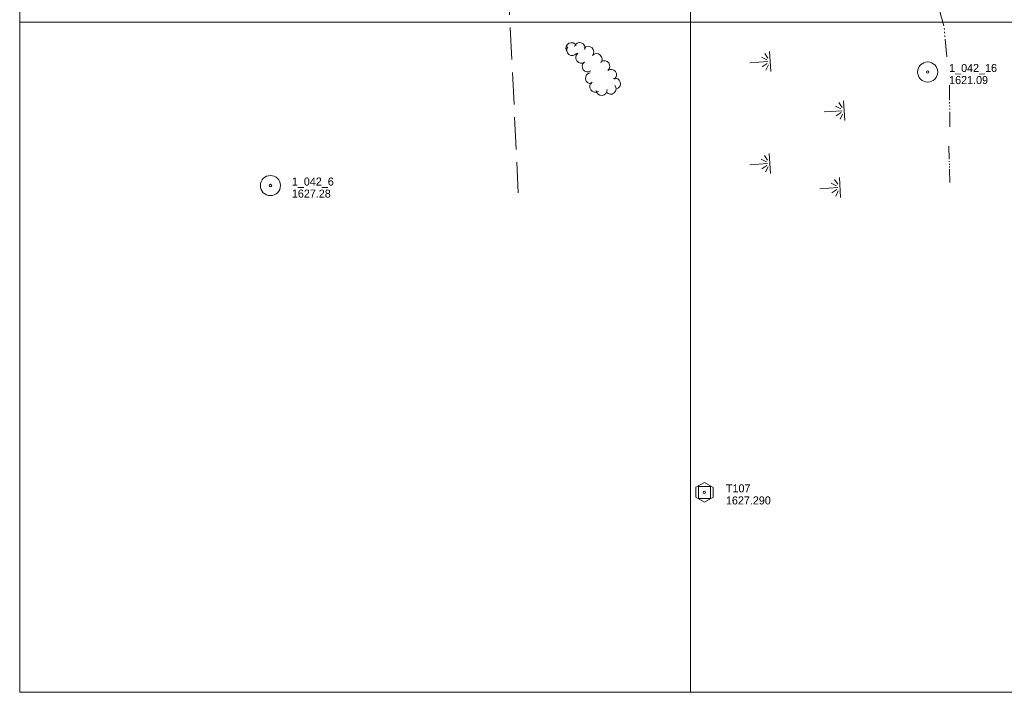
# Model space of a CAD drawing. Header units: feet. Extents: x 387481 to 389834, y 110500 to 112000.
# Tile 1 of 6: x 387500 to 388234, y 110500 to 111002. Entities that reach past the tile are written whole.
import ezdxf

# ---------------------------------------------------------------- set-up
doc = ezdxf.new("R2010")
doc.units = ezdxf.units.FT
doc.header["$MEASUREMENT"] = 0
doc.linetypes.add('DGN Style 3', pattern=[33.50459, 23.93185, -9.57274])
doc.linetypes.add('DGN Style 6', pattern=[45.518379, 0.023932, -9.57274, 16.752295, -9.57274, 0.023932, -9.57274])
for name, color, linetype, lineweight in [('E_LAND_Vegetation', 21, 'Continuous', 0), ('E_MAP_Control', 251, 'Continuous', 0), ('E_MAP_GridLines', 251, 'Continuous', 0), ('E_MAP_Limits', 21, 'DGN Style 3', 0), ('E_MAP_PassPoints', 40, 'Continuous', 0), ('E_WTR', 251, 'DGN Style 6', 0)]:
    doc.layers.add(name, color=color, linetype=linetype, lineweight=lineweight)
doc.styles.add('Style-IGR_FONT_0', font='IGR_FONT_0.shx')

# ---------------------------------------------------------------- blocks, each defined once
blk = doc.blocks.new('TP')
at = {"layer": 'E_MAP_Control', "color": 161, "linetype": 'Continuous', "lineweight": 0, "flags": 128}
for points in [[(-6.41, 3.76), (-6.41, -3.63), (0.05, -7.35), (6.44, -3.69), (6.44, 3.64), (-0.08, 7.36)], [(-4.5, -4.5), (-4.5, 4.5), (4.5, 4.5), (4.5, -4.5)]]:
    blk.add_lwpolyline(points, close=True, dxfattribs=at)
at = {"layer": 'E_MAP_Control', "color": 161, "linetype": 'Continuous', "lineweight": 0}
blk.add_circle((0, 0), 0.871, dxfattribs=at)
blk = doc.blocks.new('PP')
at = {"layer": 'E_MAP_PassPoints', "color": 40, "linetype": 'Continuous', "lineweight": 0}
for radius in [7.5, 0.96]:
    blk.add_circle((0, 0), radius, dxfattribs=at)
blk = doc.blocks.new('MARSH')
at = {"layer": 'E_WTR', "color": 161, "linetype": 'Continuous', "lineweight": 0}
for p, q in [((0.03, 15.02), (0.03, 1.6)), ((-6.13, 3.53), (-2.44, 1.44)), ((-1.34, 2.37), (-3.54, 6.22)), ((1.46, 2.37), (3.66, 6.22)), ((6.25, 3.53), (2.56, 1.44)), ((-7.39, -0.05), (7.4, -0.05))]:
    blk.add_line(p, q, dxfattribs=at)

msp = doc.modelspace()

# ---------------------------------------------------------------- linework, layer by layer
at = {"layer": 'E_LAND_Vegetation', "color": 93, "linetype": 'Continuous', "lineweight": 0}
for centre, start, end in [((387911.21, 110980.47), 27.40243, 207.38711), ((387911.88, 110979.02), 141.2091, 321.19378), ((387917.35, 110980.57), 343.34311, 163.32779), ((387923.87, 110977.71), 318.71927, 138.70395), ((387918.53, 110973.37), 126.28, 306.26468), ((387930.03, 110972.31), 318.71927, 138.70395), ((387923.38, 110966.77), 126.28, 306.26468), ((387935.77, 110967.08), 307.68449, 127.66917), ((387940.77, 110960.6), 307.68449, 127.66917), ((387925.84, 110958.06), 97.47889, 277.46357), ((387943.69, 110954.01), 285.19588, 105.18056), ((387929.02, 110951.8), 124.23016, 304.21484), ((387940.5, 110950.22), 219.68071, 39.66538), ((387933.79, 110949.34), 185.03542, 5.0201)]:
    msp.add_arc(centre, 4.1, start, end, dxfattribs=at)
at = {"layer": 'E_MAP_GridLines', "color": 161, "linetype": 'Continuous', "lineweight": 0}
for p, q in [((387500, 110500), (387500, 112000)), ((388000, 110500), (388000, 112000)), ((387500, 111000), (389000, 111000)), ((387500, 110500), (389000, 110500))]:
    msp.add_line(p, q, dxfattribs=at)
at = {"layer": 'E_MAP_Limits', "color": 73, "linetype": 'DGN Style 3', "lineweight": 0, "flags": 128}
msp.add_lwpolyline([(387826.71, 111799.02), (387871.65, 110872.55)], dxfattribs=at)
at = {"layer": 'E_WTR', "color": 161, "linetype": 'Continuous', "lineweight": 0, "flags": 128}
for points in [[(388185.25, 111009.5), (388188.83, 110997.07)], [(388189.11, 110995.29), (388189.19, 110994.38)], [(388189.35, 110992.56), (388189.43, 110991.65)], [(388189.59, 110989.84), (388189.68, 110988.93)], [(388189.84, 110987.11), (388191.02, 110973.92)], [(388192.99, 110952.97), (388193.12, 110941.65)], [(388193.14, 110940.09), (388193.15, 110939.31)], [(388193.16, 110937.75), (388193.17, 110936.97)], [(388193.19, 110935.41), (388193.2, 110934.63)], [(388193.22, 110933.07), (388193.34, 110921.75)], [(388192.59, 110907.5), (388192.84, 110897.64)], [(388192.88, 110896.28), (388192.9, 110895.6)], [(388192.93, 110894.25), (388192.95, 110893.57)], [(388192.98, 110892.21), (388193, 110891.53)], [(388193.04, 110890.17), (388193.29, 110880.31)]]:
    msp.add_lwpolyline(points, dxfattribs=at)

# ---------------------------------------------------------------- block references
at = {"layer": 'E_MAP_Control', "color": 161, "linetype": 'Continuous', "lineweight": 0}
msp.add_blockref('TP', (388010.39, 110649.15), dxfattribs=at)
at = {"layer": 'E_MAP_PassPoints', "color": 40, "linetype": 'Continuous', "lineweight": 0}
for p in [(388176.76, 110962.71), (387686.87, 110877.99)]:
    msp.add_blockref('PP', p, dxfattribs=at)
at = {"layer": 'E_WTR', "color": 161, "linetype": 'Continuous', "lineweight": 0, "xscale": 1.000000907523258, "yscale": 1.000000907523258, "zscale": 1.000000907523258, "rotation": 93.71064194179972}
for p in [(388059.3, 110970.54), (388114.57, 110933.87), (388059.09, 110894.49), (388111.36, 110876.53)]:
    msp.add_blockref('MARSH', p, dxfattribs=at)

# ---------------------------------------------------------------- texts
at = {"layer": 'E_MAP_Control', "color": 161, "linetype": 'Continuous', "lineweight": 0, "style": 'Style-IGR_FONT_0'}
for s, p in [('T107', (388026.39, 110649.15)), ('1627.290', (388026.39, 110640.15))]:
    msp.add_text(s, height=6, dxfattribs=at).set_placement(p)
at = {"layer": 'E_MAP_PassPoints', "color": 40, "linetype": 'Continuous', "lineweight": 0, "style": 'Style-IGR_FONT_0'}
for s, p in [('1_042_16', (388192.76, 110962.71)), ('1621.09', (388192.76, 110953.71)), ('1_042_6', (387702.87, 110877.99)), ('1627.28', (387702.87, 110868.99))]:
    msp.add_text(s, height=6, dxfattribs=at).set_placement(p)

doc.saveas('drawing.dxf')
